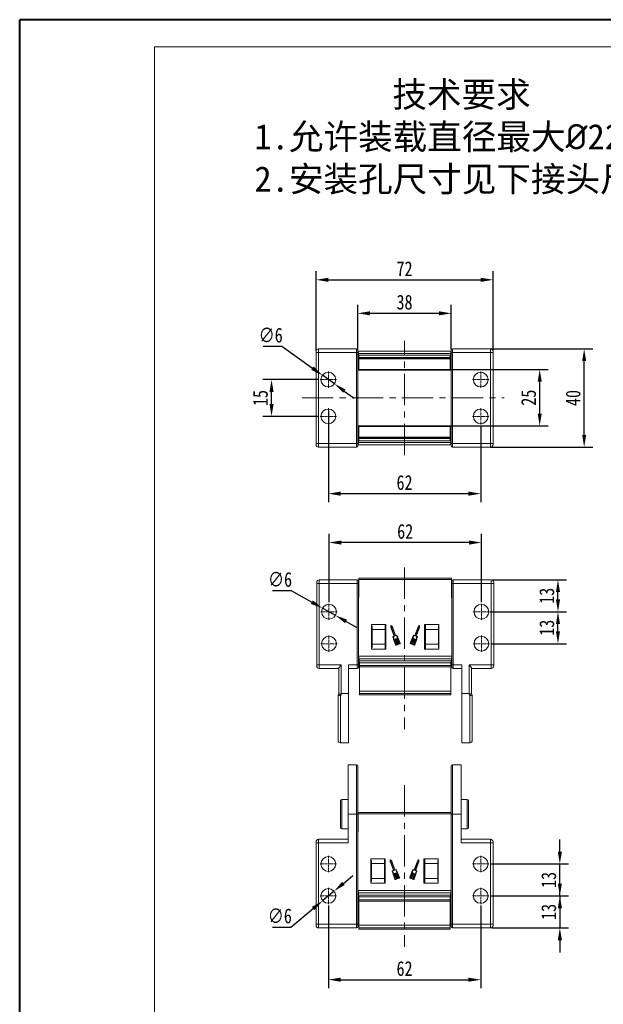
# Model space of a CAD drawing. Header units: millimetres. Extents: x 2517 to 3439, y -761 to -109.
# Tile 5 of 49: x 2517 to 2754, y -510 to -109. Entities that reach past the tile are written whole.
import ezdxf

# ---------------------------------------------------------------- set-up
doc = ezdxf.new("R2010")
doc.units = ezdxf.units.MM
doc.linetypes.add('CENTER', pattern=[0.6, 0.375, -0.075, 0.075, -0.075])
doc.linetypes.add('CENTERX2', pattern=[20.32, 12.7, -2.54, 2.54, -2.54])
doc.styles.get("Standard").update_dxf_attribs({"font": '仿宋_GB2312.ttf', "width": 0.8})
doc.styles.add('样式 6', font='仿宋_GB2312.ttf')
doc.dimstyles.new('ISO-25.1', dxfattribs={"dimtxt": 6, "dimasz": 5, "dimexe": 3.5, "dimexo": 0.625, "dimgap": 1.5, "dimtad": 1, "dimtoh": 1, "dimdsep": 46, "dimtxsty": 'Standard', "dimcen": 2.5, "dimadec": 0, "dimazin": 0, "dimtfac": 1, "dimtmove": 0, "dimatfit": 3, "dimfxl": 0, "dimarcsym": 0})
doc.dimstyles.new('副本 ISO-25.1', dxfattribs={"dimtxt": 6, "dimasz": 5, "dimexe": 3.5, "dimexo": 0.625, "dimgap": 1.5, "dimtad": 1, "dimdsep": 46, "dimtxsty": 'Standard', "dimcen": 2.5, "dimadec": 0, "dimazin": 0, "dimtfac": 1, "dimtmove": 0, "dimatfit": 3, "dimfxl": 0, "dimarcsym": 0})

# ---------------------------------------------------------------- blocks, each defined once
blk = doc.blocks.new('*D509')
at = {"color": 0, "lineweight": -2}
for p, q in [((2642.58, -469.66), (2642.58, -503.32)), ((2704.58, -469.66), (2704.58, -503.32)), ((2647.58, -499.82), (2699.58, -499.82))]:
    blk.add_line(p, q, dxfattribs=at)
at = {"color": 0, "lineweight": 9}
for points in [[(2647.58, -498.98), (2647.58, -500.65), (2642.58, -499.82)], [(2699.58, -498.98), (2699.58, -500.65), (2704.58, -499.82)]]:
    blk.add_solid(points, dxfattribs=at)
at = {"layer": 'Defpoints', "color": 0, "lineweight": 9}
for p in [(2642.58, -469.04), (2704.58, -469.04), (2704.58, -499.82)]:
    blk.add_point(p, dxfattribs=at)
at = {"color": 0, "lineweight": 9, "insert": (2673.58, -495.32), "char_height": 6, "attachment_point": 5}
blk.add_mtext('62', dxfattribs=at)
blk = doc.blocks.new('*D516')
at = {"color": 0, "lineweight": -2}
for p, q in [((2736.77, -447.74), (2736.77, -442.74)), ((2708.51, -452.74), (2740.27, -452.74)), ((2736.77, -465.74), (2736.77, -452.74)), ((2708.51, -465.74), (2740.27, -465.74)), ((2736.77, -470.74), (2736.77, -475.74))]:
    blk.add_line(p, q, dxfattribs=at)
at = {"color": 0, "lineweight": 9}
for points in [[(2735.94, -447.74), (2737.61, -447.74), (2736.77, -452.74)], [(2735.94, -470.74), (2737.61, -470.74), (2736.77, -465.74)]]:
    blk.add_solid(points, dxfattribs=at)
at = {"layer": 'Defpoints', "color": 0, "lineweight": 9}
for p in [(2707.88, -452.74), (2736.77, -452.74), (2707.88, -465.74)]:
    blk.add_point(p, dxfattribs=at)
at = {"color": 0, "lineweight": 9, "insert": (2732.27, -459.24), "char_height": 6, "attachment_point": 5, "rotation": 90}
blk.add_mtext('13', dxfattribs=at)
blk = doc.blocks.new('*D517')
at = {"color": 0, "lineweight": -2}
for p, q in [((2736.77, -460.74), (2736.77, -455.74)), ((2708.51, -465.74), (2740.27, -465.74)), ((2736.77, -465.74), (2736.77, -478.74)), ((2709.21, -478.74), (2740.27, -478.74)), ((2736.77, -483.74), (2736.77, -488.74))]:
    blk.add_line(p, q, dxfattribs=at)
at = {"color": 0, "lineweight": 9}
for points in [[(2735.94, -460.74), (2737.61, -460.74), (2736.77, -465.74)], [(2735.94, -483.74), (2737.61, -483.74), (2736.77, -478.74)]]:
    blk.add_solid(points, dxfattribs=at)
at = {"layer": 'Defpoints', "color": 0, "lineweight": 9}
for p in [(2707.88, -465.74), (2708.58, -478.74), (2736.77, -478.74)]:
    blk.add_point(p, dxfattribs=at)
at = {"color": 0, "lineweight": 9, "insert": (2732.27, -472.24), "char_height": 6, "attachment_point": 5, "rotation": 90}
blk.add_mtext('13', dxfattribs=at)
blk = doc.blocks.new('*D518')
at = {"color": 0, "lineweight": -2}
for p, q in [((2708.77, -350.11), (2739.5, -350.11)), ((2736, -358.11), (2736, -355.11)), ((2708.77, -363.11), (2739.5, -363.11))]:
    blk.add_line(p, q, dxfattribs=at)
at = {"color": 0, "lineweight": 9}
for points in [[(2735.17, -355.11), (2736.83, -355.11), (2736, -350.11)], [(2735.17, -358.11), (2736.83, -358.11), (2736, -363.11)]]:
    blk.add_solid(points, dxfattribs=at)
at = {"layer": 'Defpoints', "color": 0, "lineweight": 9}
for p in [(2708.15, -350.11), (2736, -350.11), (2708.15, -363.11)]:
    blk.add_point(p, dxfattribs=at)
at = {"color": 0, "lineweight": 9, "insert": (2731.5, -356.61), "char_height": 6, "attachment_point": 5, "rotation": 90}
blk.add_mtext('13', dxfattribs=at)
blk = doc.blocks.new('*D519')
at = {"color": 0, "lineweight": -2}
for p, q in [((2709.2, -337.11), (2739.5, -337.11)), ((2736, -345.11), (2736, -342.11)), ((2708.47, -350.11), (2739.5, -350.11))]:
    blk.add_line(p, q, dxfattribs=at)
at = {"color": 0, "lineweight": 9}
for points in [[(2735.17, -342.11), (2736.83, -342.11), (2736, -337.11)], [(2735.17, -345.11), (2736.83, -345.11), (2736, -350.11)]]:
    blk.add_solid(points, dxfattribs=at)
at = {"layer": 'Defpoints', "color": 0, "lineweight": 9}
for p in [(2708.58, -337.11), (2736, -337.11), (2707.85, -350.11)]:
    blk.add_point(p, dxfattribs=at)
at = {"color": 0, "lineweight": 9, "insert": (2731.5, -343.61), "char_height": 6, "attachment_point": 5, "rotation": 90}
blk.add_mtext('13', dxfattribs=at)
blk = doc.blocks.new('*D520')
at = {"color": 0, "lineweight": -2}
for p, q in [((2642.85, -346.19), (2642.85, -318.43)), ((2704.85, -346.19), (2704.85, -318.43)), ((2699.85, -321.93), (2647.85, -321.93))]:
    blk.add_line(p, q, dxfattribs=at)
at = {"color": 0, "lineweight": 9}
for points in [[(2647.85, -321.1), (2647.85, -322.77), (2642.85, -321.93)], [(2699.85, -321.1), (2699.85, -322.77), (2704.85, -321.93)]]:
    blk.add_solid(points, dxfattribs=at)
at = {"layer": 'Defpoints', "color": 0, "lineweight": 9}
for p in [(2642.85, -321.93), (2642.85, -346.81), (2704.85, -346.81)]:
    blk.add_point(p, dxfattribs=at)
at = {"color": 0, "lineweight": 9, "insert": (2673.85, -317.43), "char_height": 6, "attachment_point": 5}
blk.add_mtext('62', dxfattribs=at)
blk = doc.blocks.new('*D521')
at = {"color": 0, "lineweight": -2}
for p, q in [((2642.58, -268.24), (2642.58, -305.54)), ((2704.58, -274.54), (2704.58, -305.54)), ((2647.58, -302.04), (2699.58, -302.04))]:
    blk.add_line(p, q, dxfattribs=at)
at = {"color": 0, "lineweight": 9}
for points in [[(2647.58, -301.2), (2647.58, -302.87), (2642.58, -302.04)], [(2699.58, -301.2), (2699.58, -302.87), (2704.58, -302.04)]]:
    blk.add_solid(points, dxfattribs=at)
at = {"layer": 'Defpoints', "color": 0, "lineweight": 9}
for p in [(2642.58, -267.62), (2704.58, -273.92), (2704.58, -302.04)]:
    blk.add_point(p, dxfattribs=at)
at = {"color": 0, "lineweight": 9, "insert": (2673.58, -297.54), "char_height": 6, "attachment_point": 5}
blk.add_mtext('62', dxfattribs=at)
blk = doc.blocks.new('*D522')
at = {"color": 0, "lineweight": -2}
for p, q in [((2638.66, -255.62), (2615.98, -255.62)), ((2619.48, -265.62), (2619.48, -260.62)), ((2638.66, -270.62), (2615.98, -270.62))]:
    blk.add_line(p, q, dxfattribs=at)
at = {"color": 0, "lineweight": 9}
for points in [[(2618.65, -260.62), (2620.31, -260.62), (2619.48, -255.62)], [(2618.65, -265.62), (2620.31, -265.62), (2619.48, -270.62)]]:
    blk.add_solid(points, dxfattribs=at)
at = {"layer": 'Defpoints', "color": 0, "lineweight": 9}
for p in [(2619.48, -255.62), (2639.28, -255.62), (2639.28, -270.62)]:
    blk.add_point(p, dxfattribs=at)
at = {"color": 0, "lineweight": 9, "insert": (2614.98, -263.12), "char_height": 6, "attachment_point": 5, "rotation": 90}
blk.add_mtext('15', dxfattribs=at)
blk = doc.blocks.new('*D523')
at = {"color": 0, "lineweight": -2}
for p, q in [((2692.76, -251.49), (2732.07, -251.49)), ((2728.57, -269.47), (2728.57, -256.49)), ((2692.79, -274.47), (2732.07, -274.47))]:
    blk.add_line(p, q, dxfattribs=at)
at = {"color": 0, "lineweight": 9}
for points in [[(2727.74, -256.49), (2729.41, -256.49), (2728.57, -251.49)], [(2727.74, -269.47), (2729.41, -269.47), (2728.57, -274.47)]]:
    blk.add_solid(points, dxfattribs=at)
at = {"layer": 'Defpoints', "color": 0, "lineweight": 9}
for p in [(2692.13, -251.49), (2728.57, -251.49), (2692.16, -274.47)]:
    blk.add_point(p, dxfattribs=at)
at = {"color": 0, "lineweight": 9, "insert": (2724.07, -262.98), "char_height": 6, "attachment_point": 5, "rotation": 90}
blk.add_mtext('25', dxfattribs=at)
blk = doc.blocks.new('*D524')
at = {"color": 0, "lineweight": -2}
for p, q in [((2708.62, -243.12), (2750.16, -243.12)), ((2746.66, -278.12), (2746.66, -248.12)), ((2708.62, -283.12), (2750.16, -283.12))]:
    blk.add_line(p, q, dxfattribs=at)
at = {"color": 0, "lineweight": 9}
for points in [[(2745.83, -248.12), (2747.49, -248.12), (2746.66, -243.12)], [(2745.83, -278.12), (2747.49, -278.12), (2746.66, -283.12)]]:
    blk.add_solid(points, dxfattribs=at)
at = {"layer": 'Defpoints', "color": 0, "lineweight": 9}
for p in [(2708, -243.12), (2746.66, -243.12), (2708, -283.12)]:
    blk.add_point(p, dxfattribs=at)
at = {"color": 0, "lineweight": 9, "insert": (2742.16, -263.12), "char_height": 6, "attachment_point": 5, "rotation": 90}
blk.add_mtext('40', dxfattribs=at)
blk = doc.blocks.new('*D525')
at = {"color": 0, "lineweight": -2}
for p, q in [((2654.58, -243.27), (2654.58, -225.16)), ((2692.58, -243.27), (2692.58, -225.16)), ((2659.58, -228.66), (2687.58, -228.66))]:
    blk.add_line(p, q, dxfattribs=at)
at = {"color": 0, "lineweight": 9}
for points in [[(2659.58, -227.83), (2659.58, -229.5), (2654.58, -228.66)], [(2687.58, -227.83), (2687.58, -229.5), (2692.58, -228.66)]]:
    blk.add_solid(points, dxfattribs=at)
at = {"layer": 'Defpoints', "color": 0, "lineweight": 9}
for p in [(2692.58, -228.66), (2654.58, -243.9), (2692.58, -243.9)]:
    blk.add_point(p, dxfattribs=at)
at = {"color": 0, "lineweight": 9, "insert": (2673.58, -224.16), "char_height": 6, "attachment_point": 5}
blk.add_mtext('38', dxfattribs=at)
blk = doc.blocks.new('*D526')
at = {"color": 0, "lineweight": -2}
for p, q in [((2637.58, -243.74), (2637.58, -211.52)), ((2709.58, -243.74), (2709.58, -211.52)), ((2642.58, -215.02), (2704.58, -215.02))]:
    blk.add_line(p, q, dxfattribs=at)
at = {"color": 0, "lineweight": 9}
for points in [[(2642.58, -214.19), (2642.58, -215.86), (2637.58, -215.02)], [(2704.58, -214.19), (2704.58, -215.86), (2709.58, -215.02)]]:
    blk.add_solid(points, dxfattribs=at)
at = {"layer": 'Defpoints', "color": 0, "lineweight": 9}
for p in [(2709.58, -215.02), (2637.58, -244.37), (2709.58, -244.37)]:
    blk.add_point(p, dxfattribs=at)
at = {"color": 0, "lineweight": 9, "insert": (2673.58, -210.52), "char_height": 6, "attachment_point": 5}
blk.add_mtext('72', dxfattribs=at)
blk = doc.blocks.new('*D532')
at = {"color": 0, "lineweight": -2}
for p, q in [((2648.73, -460.62), (2652.57, -457.42)), ((2644.89, -463.82), (2640.28, -467.66)), ((2627.38, -478.4), (2636.43, -470.86)), ((2619.8, -478.4), (2627.38, -478.4))]:
    blk.add_line(p, q, dxfattribs=at)
at = {"color": 0, "lineweight": 9}
for points in [[(2648.2, -459.98), (2649.26, -461.26), (2644.89, -463.82)], [(2635.9, -470.22), (2636.97, -471.5), (2640.28, -467.66)]]:
    blk.add_solid(points, dxfattribs=at)
at = {"layer": 'Defpoints', "color": 0, "lineweight": 9}
for p in [(2644.89, -463.82), (2640.28, -467.66)]:
    blk.add_point(p, dxfattribs=at)
at = {"color": 0, "lineweight": 9, "insert": (2622.84, -473.9), "char_height": 6, "attachment_point": 5}
blk.add_mtext('∅6', dxfattribs=at)
blk = doc.blocks.new('*D533')
at = {"color": 0, "lineweight": -2}
for p, q in [((2619.89, -341.48), (2627.47, -341.48)), ((2627.47, -341.48), (2635.87, -346.2)), ((2645.46, -351.58), (2640.23, -348.64)), ((2649.82, -354.03), (2654.18, -356.48))]:
    blk.add_line(p, q, dxfattribs=at)
at = {"color": 0, "lineweight": 9}
for points in [[(2636.28, -345.47), (2635.46, -346.92), (2640.23, -348.64)], [(2650.23, -353.3), (2649.41, -354.76), (2645.46, -351.58)]]:
    blk.add_solid(points, dxfattribs=at)
at = {"layer": 'Defpoints', "color": 0, "lineweight": 9}
for p in [(2640.23, -348.64), (2645.46, -351.58)]:
    blk.add_point(p, dxfattribs=at)
at = {"color": 0, "lineweight": 9, "insert": (2622.93, -336.98), "char_height": 6, "attachment_point": 5}
blk.add_mtext('∅6', dxfattribs=at)
blk = doc.blocks.new('*D534')
at = {"color": 0, "lineweight": -2}
for p, q in [((2616.1, -242.07), (2623.68, -242.07)), ((2623.68, -242.07), (2636.08, -250.95)), ((2645.02, -257.36), (2640.14, -253.87)), ((2649.08, -260.28), (2653.15, -263.19))]:
    blk.add_line(p, q, dxfattribs=at)
at = {"color": 0, "lineweight": 9}
for points in [[(2636.57, -250.28), (2635.59, -251.63), (2640.14, -253.87)], [(2649.57, -259.6), (2648.6, -260.95), (2645.02, -257.36)]]:
    blk.add_solid(points, dxfattribs=at)
at = {"layer": 'Defpoints', "color": 0, "lineweight": 9}
for p in [(2640.14, -253.87), (2645.02, -257.36)]:
    blk.add_point(p, dxfattribs=at)
at = {"color": 0, "lineweight": 9, "insert": (2619.14, -237.57), "char_height": 6, "attachment_point": 5}
blk.add_mtext('∅6', dxfattribs=at)

msp = doc.modelspace()

# ---------------------------------------------------------------- linework, layer by layer
at = {"color": 7, "lineweight": 40}
for p in [(2517.008, -761.331), (3439.248, -109.175)]:
    msp.add_line(p, (2517.008, -109.175), dxfattribs=at)
at = {"color": 7, "lineweight": 13}
for p in [(2571.904, -750.351), (3428.269, -120.154)]:
    msp.add_line(p, (2571.904, -120.154), dxfattribs=at)
at = {"color": 1, "linetype": 'CENTERX2', "lineweight": 13}
for p, q in [((2673.582, -286.348), (2673.582, -239.883)), ((2631.891, -263.115), (2714.097, -263.115)), ((2673.582, -332.145), (2673.582, -397.843)), ((2673.582, -420.706), (2673.582, -486.404))]:
    msp.add_line(p, q, dxfattribs=at)
at = {"color": 7, "linetype": 'Continuous', "lineweight": 15}
for p, q in [((2637.582, -244.615), (2637.582, -244.115)), ((2638.582, -243.115), (2638.582, -244.615)), ((2654.082, -243.115), (2638.582, -243.115)), ((2654.082, -243.115), (2654.082, -244.615)), ((2654.582, -244.615), (2654.582, -243.615)), ((2654.651, -244.115), (2654.582, -244.115)), ((2673.582, -244.115), (2654.651, -244.115)), ((2692.512, -244.115), (2673.582, -244.115)), ((2692.582, -244.115), (2692.512, -244.115)), ((2692.582, -243.615), (2692.582, -244.615)), ((2708.582, -243.115), (2693.082, -243.115)), ((2693.082, -244.615), (2693.082, -243.115)), ((2708.582, -243.115), (2708.582, -244.615)), ((2709.582, -244.115), (2709.582, -244.615)), ((2637.582, -244.615), (2637.582, -281.615)), ((2637.582, -244.615), (2638.582, -244.615)), ((2638.582, -281.615), (2638.582, -244.615)), ((2638.582, -244.615), (2654.082, -244.615)), ((2654.582, -244.615), (2654.082, -244.615)), ((2654.082, -244.615), (2654.082, -281.615)), ((2654.582, -281.615), (2654.582, -244.615)), ((2654.65, -249.699), (2654.582, -247.047)), ((2654.596, -247.615), (2654.582, -247.615)), ((2654.795, -244.942), (2654.916, -249.603)), ((2654.795, -244.942), (2673.582, -244.942)), ((2655.032, -245.714), (2673.582, -245.714)), ((2655.032, -245.714), (2655.032, -246.608)), ((2673.582, -245.714), (2655.032, -245.714)), ((2655.032, -245.714), (2655.032, -245.714)), ((2655.032, -246.608), (2673.582, -246.608)), ((2655.032, -246.608), (2655.032, -246.747)), ((2673.582, -246.747), (2655.032, -246.747)), ((2655.032, -246.747), (2655.032, -247.149)), ((2655.032, -247.149), (2673.582, -247.149)), ((2655.032, -251.488), (2655.032, -247.149)), ((2673.582, -244.942), (2692.368, -244.942)), ((2673.582, -245.714), (2692.132, -245.714)), ((2692.132, -245.714), (2673.582, -245.714)), ((2673.582, -246.608), (2692.132, -246.608)), ((2692.132, -246.747), (2673.582, -246.747)), ((2673.582, -247.149), (2692.132, -247.149)), ((2692.132, -246.608), (2692.132, -245.714)), ((2692.132, -245.714), (2692.132, -245.714)), ((2692.132, -246.747), (2692.132, -246.608)), ((2692.132, -247.149), (2692.132, -246.747)), ((2692.132, -247.149), (2692.132, -251.488)), ((2692.247, -249.603), (2692.368, -244.942)), ((2692.582, -247.047), (2692.513, -249.699)), ((2692.567, -247.615), (2692.582, -247.615)), ((2692.582, -244.615), (2692.582, -281.615)), ((2693.082, -244.615), (2692.582, -244.615)), ((2693.082, -281.615), (2693.082, -244.615)), ((2693.082, -244.615), (2708.582, -244.615)), ((2709.582, -244.615), (2708.582, -244.615)), ((2708.582, -244.615), (2708.582, -281.615)), ((2709.582, -281.615), (2709.582, -244.615)), ((2654.622, -248.615), (2654.582, -248.615)), ((2654.648, -249.615), (2654.582, -249.615)), ((2654.582, -250.615), (2654.703, -250.615)), ((2655.032, -249.603), (2654.916, -249.603)), ((2655.012, -251.765), (2655.032, -251.765)), ((2673.582, -251.488), (2655.032, -251.488)), ((2655.032, -251.488), (2655.032, -251.765)), ((2655.032, -251.765), (2673.582, -251.765)), ((2692.132, -251.488), (2673.582, -251.488)), ((2673.582, -251.765), (2692.132, -251.765)), ((2692.247, -249.603), (2692.132, -249.603)), ((2692.132, -251.765), (2692.132, -251.488)), ((2692.132, -251.765), (2692.152, -251.765)), ((2692.46, -250.615), (2692.582, -250.615)), ((2692.582, -249.615), (2692.515, -249.615)), ((2692.541, -248.615), (2692.582, -248.615)), ((2654.703, -275.615), (2654.582, -275.615)), ((2655.032, -274.466), (2655.012, -274.466)), ((2673.582, -274.466), (2655.032, -274.466)), ((2655.032, -274.466), (2655.032, -274.743)), ((2655.032, -274.743), (2673.582, -274.743)), ((2655.032, -279.082), (2655.032, -274.743)), ((2692.132, -274.466), (2673.582, -274.466)), ((2673.582, -274.743), (2692.132, -274.743)), ((2692.132, -274.743), (2692.132, -274.466)), ((2692.152, -274.466), (2692.132, -274.466)), ((2692.132, -274.743), (2692.132, -279.082)), ((2692.582, -275.615), (2692.46, -275.615)), ((2654.582, -279.184), (2654.65, -276.532)), ((2654.582, -276.615), (2654.648, -276.615)), ((2654.622, -277.615), (2654.582, -277.615)), ((2654.596, -278.615), (2654.582, -278.615)), ((2654.916, -276.627), (2654.795, -281.289)), ((2654.916, -276.627), (2655.032, -276.627)), ((2673.582, -279.082), (2655.032, -279.082)), ((2655.032, -279.082), (2655.032, -279.484)), ((2655.032, -279.484), (2673.582, -279.484)), ((2655.032, -279.484), (2655.032, -279.623)), ((2673.582, -279.623), (2655.032, -279.623)), ((2655.032, -279.623), (2655.032, -280.517)), ((2692.132, -279.082), (2673.582, -279.082)), ((2673.582, -279.484), (2692.132, -279.484)), ((2692.132, -279.623), (2673.582, -279.623)), ((2692.132, -276.627), (2692.247, -276.627)), ((2692.132, -279.484), (2692.132, -279.082)), ((2692.132, -279.623), (2692.132, -279.484)), ((2692.132, -280.517), (2692.132, -279.623)), ((2692.368, -281.289), (2692.247, -276.627)), ((2692.513, -276.532), (2692.582, -279.184)), ((2692.515, -276.615), (2692.582, -276.615)), ((2692.541, -277.615), (2692.582, -277.615)), ((2692.567, -278.615), (2692.582, -278.615)), ((2637.582, -281.615), (2638.582, -281.615)), ((2637.582, -282.115), (2637.582, -281.615)), ((2654.082, -281.615), (2638.582, -281.615)), ((2638.582, -283.115), (2638.582, -281.615)), ((2638.582, -283.115), (2654.082, -283.115)), ((2654.082, -281.615), (2654.582, -281.615)), ((2654.082, -281.615), (2654.082, -283.115)), ((2654.582, -282.615), (2654.582, -281.615)), ((2654.582, -282.115), (2654.651, -282.115)), ((2654.651, -282.115), (2673.582, -282.115)), ((2673.582, -281.289), (2654.795, -281.289)), ((2673.582, -280.517), (2655.032, -280.517)), ((2655.032, -280.517), (2673.582, -280.517)), ((2655.032, -280.517), (2655.032, -280.517)), ((2692.132, -280.517), (2673.582, -280.517)), ((2673.582, -280.517), (2692.132, -280.517)), ((2692.368, -281.289), (2673.582, -281.289)), ((2673.582, -282.115), (2692.512, -282.115)), ((2692.132, -280.517), (2692.132, -280.517)), ((2692.512, -282.115), (2692.582, -282.115)), ((2692.582, -281.615), (2693.082, -281.615)), ((2692.582, -281.615), (2692.582, -282.615)), ((2708.582, -281.615), (2693.082, -281.615)), ((2693.082, -283.115), (2693.082, -281.615)), ((2693.082, -283.115), (2708.582, -283.115)), ((2709.582, -281.615), (2708.582, -281.615)), ((2708.582, -283.115), (2708.582, -281.615)), ((2709.582, -281.615), (2709.582, -282.115)), ((2654.943, -336.974), (2654.946, -336.474)), ((2654.946, -336.474), (2673.582, -336.474)), ((2673.582, -336.474), (2692.746, -336.474)), ((2692.746, -336.474), (2692.749, -336.974)), ((2637.846, -338.113), (2637.846, -338.613)), ((2637.846, -338.613), (2638.846, -338.613)), ((2637.846, -371.662), (2637.846, -338.613)), ((2638.846, -337.113), (2638.846, -338.613)), ((2638.846, -337.113), (2654.346, -337.113)), ((2638.846, -338.613), (2638.846, -371.662)), ((2654.346, -338.613), (2638.846, -338.613)), ((2654.346, -338.613), (2654.346, -337.113)), ((2654.346, -371.662), (2654.346, -338.613)), ((2654.346, -338.613), (2654.846, -338.613)), ((2654.943, -336.974), (2654.846, -351.763)), ((2654.846, -337.613), (2654.846, -338.613)), ((2654.846, -338.613), (2654.846, -371.662)), ((2673.582, -336.974), (2654.943, -336.974)), ((2692.749, -336.974), (2673.582, -336.974)), ((2692.846, -351.763), (2692.749, -336.974)), ((2692.846, -338.613), (2692.846, -337.613)), ((2692.846, -338.613), (2693.346, -338.613)), ((2692.846, -371.662), (2692.846, -338.613)), ((2693.346, -337.113), (2693.346, -338.613)), ((2693.346, -337.113), (2708.846, -337.113)), ((2693.346, -338.613), (2693.346, -371.662)), ((2708.846, -338.613), (2693.346, -338.613)), ((2708.846, -337.113), (2708.846, -338.613)), ((2708.846, -371.662), (2708.846, -338.613)), ((2708.846, -338.613), (2709.846, -338.613)), ((2709.846, -338.613), (2709.846, -338.113)), ((2709.846, -338.613), (2709.846, -371.662)), ((2665.996, -355.263), (2660.196, -355.263)), ((2660.196, -355.263), (2660.196, -365.263)), ((2660.196, -355.929), (2660.346, -355.929)), ((2660.346, -355.929), (2660.346, -357.263)), ((2665.646, -355.263), (2665.646, -357.263)), ((2665.646, -355.663), (2665.996, -355.663)), ((2665.996, -365.263), (2665.996, -355.263)), ((2668.064, -355.794), (2668.03, -356.459)), ((2668.03, -356.459), (2669.315, -359.976)), ((2668.184, -355.951), (2668.159, -356.44)), ((2668.159, -356.44), (2669.479, -360.052)), ((2668.629, -356.24), (2668.175, -355.754)), ((2668.518, -356.308), (2668.184, -355.951)), ((2669.838, -359.921), (2668.518, -356.308)), ((2669.925, -359.787), (2668.629, -356.24)), ((2679.063, -356.24), (2677.767, -359.787)), ((2679.174, -356.308), (2677.854, -359.921)), ((2678.213, -360.052), (2679.533, -356.44)), ((2678.377, -359.976), (2679.662, -356.459)), ((2679.518, -355.754), (2679.063, -356.24)), ((2679.508, -355.951), (2679.174, -356.308)), ((2679.533, -356.44), (2679.508, -355.951)), ((2679.662, -356.459), (2679.628, -355.794)), ((2681.696, -355.263), (2681.696, -365.263)), ((2687.496, -355.263), (2681.696, -355.263)), ((2681.696, -355.663), (2682.046, -355.663)), ((2682.046, -357.263), (2682.046, -355.263)), ((2687.346, -355.929), (2687.496, -355.929)), ((2687.346, -357.263), (2687.346, -355.929)), ((2687.496, -365.263), (2687.496, -355.263)), ((2665.646, -357.263), (2660.346, -357.263)), ((2660.346, -357.263), (2660.346, -363.263)), ((2665.646, -357.263), (2665.646, -363.263)), ((2669.296, -360.017), (2668.862, -360.176)), ((2669.46, -360.093), (2668.996, -360.263)), ((2670.343, -359.771), (2669.879, -359.94)), ((2670.389, -359.618), (2669.925, -359.787)), ((2671.756, -362.937), (2670.887, -360.559)), ((2676.805, -360.559), (2675.936, -362.937)), ((2677.767, -359.787), (2677.303, -359.618)), ((2677.813, -359.94), (2677.349, -359.771)), ((2678.696, -360.263), (2678.233, -360.093)), ((2678.83, -360.176), (2678.396, -360.017)), ((2682.046, -357.263), (2687.346, -357.263)), ((2682.046, -363.263), (2682.046, -357.263)), ((2687.346, -363.263), (2687.346, -357.263)), ((2660.346, -364.596), (2660.196, -364.596)), ((2665.646, -363.263), (2660.346, -363.263)), ((2660.346, -363.263), (2660.346, -364.596)), ((2665.646, -363.263), (2665.646, -365.263)), ((2669.088, -361.217), (2669.957, -363.595)), ((2669.222, -361.21), (2670.077, -363.551)), ((2670.399, -363.501), (2669.605, -361.328)), ((2669.624, -361.287), (2669.684, -361.265)), ((2669.725, -361.284), (2670.519, -363.457)), ((2670.819, -363.348), (2670.024, -361.174)), ((2670.043, -361.133), (2670.103, -361.111)), ((2670.144, -361.13), (2670.938, -363.304)), ((2670.159, -363.589), (2670.399, -363.501)), ((2670.203, -363.709), (2671.642, -363.183)), ((2671.238, -363.194), (2670.444, -361.021)), ((2670.463, -360.98), (2670.523, -360.958)), ((2670.519, -363.457), (2670.819, -363.348)), ((2670.564, -360.977), (2671.358, -363.151)), ((2671.636, -362.981), (2670.781, -360.641)), ((2670.938, -363.304), (2671.238, -363.194)), ((2671.358, -363.151), (2671.598, -363.063)), ((2676.05, -363.183), (2677.489, -363.709)), ((2676.911, -360.641), (2676.056, -362.981)), ((2676.094, -363.063), (2676.334, -363.151)), ((2676.334, -363.151), (2677.128, -360.977)), ((2677.248, -361.021), (2676.454, -363.194)), ((2676.454, -363.194), (2676.754, -363.304)), ((2676.754, -363.304), (2677.548, -361.13)), ((2677.668, -361.174), (2676.874, -363.348)), ((2676.874, -363.348), (2677.173, -363.457)), ((2677.169, -360.958), (2677.229, -360.98)), ((2677.173, -363.457), (2677.967, -361.284)), ((2678.087, -361.328), (2677.293, -363.501)), ((2677.293, -363.501), (2677.533, -363.589)), ((2677.589, -361.111), (2677.649, -361.133)), ((2677.615, -363.551), (2678.47, -361.21)), ((2677.735, -363.595), (2678.604, -361.217)), ((2678.008, -361.265), (2678.068, -361.287)), ((2682.046, -363.263), (2687.346, -363.263)), ((2682.046, -365.263), (2682.046, -363.263)), ((2687.346, -364.596), (2687.346, -363.263)), ((2687.496, -364.596), (2687.346, -364.596)), ((2654.846, -367.763), (2654.915, -368.234)), ((2654.915, -368.234), (2673.582, -368.234)), ((2655.06, -369.219), (2654.915, -368.234)), ((2660.196, -365.263), (2665.996, -365.263)), ((2665.646, -364.863), (2665.996, -364.863)), ((2673.582, -368.234), (2692.777, -368.234)), ((2681.696, -364.863), (2682.046, -364.863)), ((2681.696, -365.263), (2687.496, -365.263)), ((2692.777, -368.234), (2692.632, -369.219)), ((2692.777, -368.234), (2692.846, -367.763)), ((2637.846, -371.662), (2638.846, -371.662)), ((2637.846, -371.662), (2637.846, -372.162)), ((2638.846, -371.662), (2647.846, -371.662)), ((2638.846, -373.162), (2638.846, -371.662)), ((2647.846, -371.662), (2647.846, -383.415)), ((2654.346, -371.662), (2650.846, -371.662)), ((2650.846, -383.415), (2650.846, -371.662)), ((2654.346, -371.662), (2654.846, -371.662)), ((2654.346, -373.162), (2654.346, -371.662)), ((2654.846, -371.662), (2654.846, -372.662)), ((2673.582, -369.219), (2655.06, -369.219)), ((2655.18, -370.041), (2655.06, -369.219)), ((2655.18, -370.041), (2673.582, -370.041)), ((2655.296, -370.829), (2655.18, -370.041)), ((2655.296, -370.829), (2673.582, -370.829)), ((2655.296, -371.997), (2655.296, -370.829)), ((2655.296, -371.997), (2673.582, -371.997)), ((2655.296, -372.558), (2655.296, -371.997)), ((2655.296, -372.558), (2673.582, -372.558)), ((2655.296, -382.359), (2655.296, -372.558)), ((2692.632, -369.219), (2673.582, -369.219)), ((2673.582, -370.041), (2692.512, -370.041)), ((2673.582, -370.829), (2692.396, -370.829)), ((2673.582, -371.997), (2692.396, -371.997)), ((2673.582, -372.558), (2692.396, -372.558)), ((2692.512, -370.041), (2692.396, -370.829)), ((2692.396, -370.829), (2692.396, -371.997)), ((2692.396, -371.997), (2692.396, -372.558)), ((2692.396, -372.558), (2692.396, -382.359)), ((2692.632, -369.219), (2692.512, -370.041)), ((2692.846, -371.662), (2693.346, -371.662)), ((2692.846, -372.662), (2692.846, -371.662)), ((2693.346, -371.662), (2696.846, -371.662)), ((2693.346, -371.662), (2693.346, -373.162)), ((2696.846, -371.662), (2696.846, -383.415)), ((2699.846, -371.662), (2708.846, -371.662)), ((2699.846, -383.415), (2699.846, -371.662)), ((2708.846, -371.662), (2709.846, -371.662)), ((2708.846, -371.662), (2708.846, -373.162)), ((2709.846, -372.162), (2709.846, -371.662)), ((2638.846, -373.162), (2646.846, -373.162)), ((2646.846, -383.415), (2646.846, -373.076)), ((2650.846, -373.162), (2654.346, -373.162)), ((2693.346, -373.162), (2696.846, -373.162)), ((2700.846, -373.076), (2700.846, -383.415)), ((2700.846, -373.162), (2708.846, -373.162)), ((2646.546, -383.934), (2646.846, -383.415)), ((2646.546, -383.935), (2646.546, -383.934)), ((2646.546, -402.415), (2646.546, -383.935)), ((2647.74, -383.891), (2647.546, -384.244)), ((2647.546, -384.244), (2647.546, -403.415)), ((2647.846, -383.415), (2650.846, -383.415)), ((2650.846, -403.415), (2650.846, -383.415)), ((2655.296, -382.359), (2673.582, -382.359)), ((2655.296, -383.327), (2655.296, -382.359)), ((2655.296, -383.327), (2673.582, -383.327)), ((2655.296, -383.925), (2655.296, -383.327)), ((2655.296, -383.925), (2673.582, -383.925)), ((2673.582, -382.359), (2692.396, -382.359)), ((2673.582, -383.327), (2692.396, -383.327)), ((2673.582, -383.925), (2692.396, -383.925)), ((2692.396, -382.359), (2692.396, -383.327)), ((2692.396, -383.327), (2692.396, -383.925)), ((2699.846, -383.415), (2696.846, -383.415)), ((2696.846, -383.415), (2696.846, -403.415)), ((2700.146, -384.244), (2699.952, -383.891)), ((2700.146, -403.415), (2700.146, -384.244)), ((2700.846, -383.415), (2701.146, -383.934)), ((2701.146, -383.934), (2701.146, -383.935)), ((2701.146, -383.935), (2701.146, -402.415)), ((2647.546, -403.415), (2650.846, -403.415)), ((2696.846, -403.415), (2700.146, -403.415)), ((2654.082, -412.436), (2650.582, -412.436)), ((2650.582, -412.436), (2650.582, -432.436)), ((2654.082, -432.436), (2654.082, -412.436)), ((2696.582, -412.436), (2693.082, -412.436)), ((2693.082, -412.436), (2693.082, -432.436)), ((2696.582, -432.436), (2696.582, -412.436)), ((2654.582, -412.936), (2654.582, -432.436)), ((2692.582, -432.436), (2692.582, -412.936)), ((2647.582, -437.886), (2647.582, -426.986)), ((2650.582, -426.486), (2648.082, -426.486)), ((2648.082, -426.486), (2648.082, -438.386)), ((2699.082, -426.486), (2696.582, -426.486)), ((2699.082, -438.386), (2699.082, -426.486)), ((2699.582, -437.886), (2699.582, -426.986)), ((2654.082, -432.436), (2650.582, -432.436)), ((2650.582, -432.436), (2650.582, -444.189)), ((2654.082, -477.238), (2654.082, -432.436)), ((2654.082, -432.436), (2654.582, -432.436)), ((2654.678, -432.298), (2654.582, -447.087)), ((2654.582, -432.436), (2654.582, -477.238)), ((2654.678, -432.298), (2654.682, -431.798)), ((2673.582, -432.298), (2654.678, -432.298)), ((2654.682, -431.798), (2673.582, -431.798)), ((2673.582, -431.798), (2692.482, -431.798)), ((2692.485, -432.298), (2673.582, -432.298)), ((2692.482, -431.798), (2692.485, -432.298)), ((2692.582, -447.087), (2692.485, -432.298)), ((2692.582, -432.436), (2693.082, -432.436)), ((2692.582, -477.238), (2692.582, -432.436)), ((2693.082, -432.436), (2696.582, -432.436)), ((2693.082, -432.436), (2693.082, -477.238)), ((2696.582, -444.189), (2696.582, -432.436)), ((2648.082, -438.386), (2650.582, -438.386)), ((2696.582, -438.386), (2699.082, -438.386)), ((2637.582, -443.689), (2637.582, -444.189)), ((2638.582, -444.189), (2637.582, -444.189)), ((2637.582, -477.238), (2637.582, -444.189)), ((2650.582, -442.689), (2638.582, -442.689)), ((2638.582, -444.189), (2638.582, -442.689)), ((2638.582, -444.189), (2638.582, -477.238)), ((2650.582, -444.189), (2638.582, -444.189)), ((2708.582, -442.689), (2696.582, -442.689)), ((2708.582, -444.189), (2696.582, -444.189)), ((2708.582, -442.689), (2708.582, -444.189)), ((2708.582, -477.238), (2708.582, -444.189)), ((2709.582, -444.189), (2708.582, -444.189)), ((2709.582, -444.189), (2709.582, -443.689)), ((2709.582, -444.189), (2709.582, -477.238)), ((2665.732, -450.587), (2659.932, -450.587)), ((2659.932, -450.587), (2659.932, -460.587)), ((2659.932, -451.254), (2660.082, -451.254)), ((2660.082, -451.254), (2660.082, -452.587)), ((2665.382, -452.587), (2660.082, -452.587)), ((2660.082, -452.587), (2660.082, -458.587)), ((2665.382, -450.587), (2665.382, -452.587)), ((2665.382, -450.987), (2665.732, -450.987)), ((2665.382, -452.587), (2665.382, -458.587)), ((2665.732, -460.587), (2665.732, -450.587)), ((2667.8, -451.119), (2667.765, -451.784)), ((2667.765, -451.784), (2669.05, -455.301)), ((2667.92, -451.275), (2667.894, -451.764)), ((2667.894, -451.764), (2669.214, -455.377)), ((2668.365, -451.565), (2667.91, -451.078)), ((2668.254, -451.633), (2667.92, -451.275)), ((2669.574, -455.245), (2668.254, -451.633)), ((2669.661, -455.112), (2668.365, -451.565)), ((2678.798, -451.565), (2677.502, -455.112)), ((2678.909, -451.633), (2677.589, -455.245)), ((2677.949, -455.377), (2679.269, -451.764)), ((2678.113, -455.301), (2679.398, -451.784)), ((2679.253, -451.078), (2678.798, -451.565)), ((2679.244, -451.275), (2678.909, -451.633)), ((2679.269, -451.764), (2679.244, -451.275)), ((2679.398, -451.784), (2679.364, -451.119)), ((2681.432, -450.587), (2681.432, -460.587)), ((2687.232, -450.587), (2681.432, -450.587)), ((2681.432, -450.987), (2681.782, -450.987)), ((2681.782, -452.587), (2681.782, -450.587)), ((2681.782, -452.587), (2687.082, -452.587)), ((2681.782, -458.587), (2681.782, -452.587)), ((2687.082, -451.254), (2687.232, -451.254)), ((2687.082, -452.587), (2687.082, -451.254)), ((2687.082, -458.587), (2687.082, -452.587)), ((2687.232, -460.587), (2687.232, -450.587)), ((2669.031, -455.342), (2668.597, -455.5)), ((2669.195, -455.418), (2668.732, -455.587)), ((2668.824, -456.541), (2669.693, -458.919)), ((2668.957, -456.534), (2669.813, -458.875)), ((2670.134, -458.826), (2669.34, -456.652)), ((2669.359, -456.611), (2669.419, -456.589)), ((2669.46, -456.608), (2670.254, -458.782)), ((2670.078, -455.095), (2669.615, -455.264)), ((2670.125, -454.942), (2669.661, -455.112)), ((2670.554, -458.672), (2669.76, -456.499)), ((2669.779, -456.458), (2669.839, -456.436)), ((2669.88, -456.455), (2670.674, -458.628)), ((2670.974, -458.519), (2670.18, -456.345)), ((2670.199, -456.304), (2670.259, -456.282)), ((2670.3, -456.301), (2671.094, -458.475)), ((2671.372, -458.306), (2670.517, -455.965)), ((2671.492, -458.262), (2670.623, -455.884)), ((2676.54, -455.884), (2675.672, -458.262)), ((2676.647, -455.965), (2675.792, -458.306)), ((2676.069, -458.475), (2676.864, -456.301)), ((2676.983, -456.345), (2676.189, -458.519)), ((2676.489, -458.628), (2677.283, -456.455)), ((2677.403, -456.499), (2676.609, -458.672)), ((2676.904, -456.282), (2676.964, -456.304)), ((2676.909, -458.782), (2677.703, -456.608)), ((2677.823, -456.652), (2677.029, -458.826)), ((2677.502, -455.112), (2677.038, -454.942)), ((2677.548, -455.264), (2677.085, -455.095)), ((2677.324, -456.436), (2677.384, -456.458)), ((2677.351, -458.875), (2678.206, -456.534)), ((2677.47, -458.919), (2678.339, -456.541)), ((2677.744, -456.589), (2677.804, -456.611)), ((2678.432, -455.587), (2677.968, -455.418)), ((2678.566, -455.5), (2678.132, -455.342)), ((2660.082, -459.92), (2659.932, -459.92)), ((2659.932, -460.587), (2665.732, -460.587)), ((2665.382, -458.587), (2660.082, -458.587)), ((2660.082, -458.587), (2660.082, -459.92)), ((2665.382, -458.587), (2665.382, -460.587)), ((2665.382, -460.187), (2665.732, -460.187)), ((2669.895, -458.913), (2670.134, -458.826)), ((2669.938, -459.033), (2671.377, -458.507)), ((2670.254, -458.782), (2670.554, -458.672)), ((2670.674, -458.628), (2670.974, -458.519)), ((2671.094, -458.475), (2671.334, -458.387)), ((2675.786, -458.507), (2677.225, -459.033)), ((2675.83, -458.387), (2676.069, -458.475)), ((2676.189, -458.519), (2676.489, -458.628)), ((2676.609, -458.672), (2676.909, -458.782)), ((2677.029, -458.826), (2677.269, -458.913)), ((2681.432, -460.187), (2681.782, -460.187)), ((2681.432, -460.587), (2687.232, -460.587)), ((2681.782, -458.587), (2687.082, -458.587)), ((2681.782, -460.587), (2681.782, -458.587)), ((2687.082, -459.92), (2687.082, -458.587)), ((2687.232, -459.92), (2687.082, -459.92)), ((2654.582, -463.087), (2654.651, -463.559)), ((2654.651, -463.559), (2673.582, -463.559)), ((2654.795, -464.544), (2654.651, -463.559)), ((2673.582, -464.544), (2654.795, -464.544)), ((2654.916, -465.366), (2654.795, -464.544)), ((2673.582, -463.559), (2692.512, -463.559)), ((2692.368, -464.544), (2673.582, -464.544)), ((2692.368, -464.544), (2692.247, -465.366)), ((2692.512, -463.559), (2692.368, -464.544)), ((2692.512, -463.559), (2692.582, -463.087)), ((2654.916, -465.366), (2673.582, -465.366)), ((2655.032, -466.153), (2654.916, -465.366)), ((2655.032, -466.153), (2673.582, -466.153)), ((2655.032, -467.322), (2655.032, -466.153)), ((2655.032, -467.322), (2673.582, -467.322)), ((2655.032, -467.882), (2655.032, -467.322)), ((2655.032, -467.882), (2673.582, -467.882)), ((2655.032, -477.683), (2655.032, -467.882)), ((2673.582, -465.366), (2692.247, -465.366)), ((2673.582, -466.153), (2692.132, -466.153)), ((2673.582, -467.322), (2692.132, -467.322)), ((2673.582, -467.882), (2692.132, -467.882)), ((2692.247, -465.366), (2692.132, -466.153)), ((2692.132, -466.153), (2692.132, -467.322)), ((2692.132, -467.322), (2692.132, -467.882)), ((2692.132, -467.882), (2692.132, -477.683)), ((2638.582, -477.238), (2637.582, -477.238)), ((2637.582, -477.238), (2637.582, -477.738)), ((2638.582, -477.238), (2654.082, -477.238)), ((2638.582, -477.238), (2638.582, -478.738)), ((2654.082, -478.738), (2638.582, -478.738)), ((2654.082, -477.238), (2654.582, -477.238)), ((2654.082, -478.738), (2654.082, -477.238)), ((2654.582, -477.238), (2654.582, -478.238)), ((2655.032, -477.683), (2673.582, -477.683)), ((2655.032, -478.651), (2655.032, -477.683)), ((2655.032, -478.651), (2673.582, -478.651)), ((2655.032, -479.249), (2655.032, -478.651)), ((2655.032, -479.249), (2673.582, -479.249)), ((2673.582, -477.683), (2692.132, -477.683)), ((2673.582, -478.651), (2692.132, -478.651)), ((2673.582, -479.249), (2692.132, -479.249)), ((2692.132, -477.683), (2692.132, -478.651)), ((2692.132, -478.651), (2692.132, -479.249)), ((2692.582, -477.238), (2693.082, -477.238)), ((2692.582, -478.238), (2692.582, -477.238)), ((2693.082, -477.238), (2708.582, -477.238)), ((2693.082, -477.238), (2693.082, -478.738)), ((2708.582, -478.738), (2693.082, -478.738)), ((2709.582, -477.238), (2708.582, -477.238)), ((2708.582, -477.238), (2708.582, -478.738)), ((2709.582, -477.738), (2709.582, -477.238))]:
    msp.add_line(p, q, dxfattribs=at)
at = {"color": 1, "linetype": 'CENTER', "lineweight": 9, "ltscale": 3.048}
for p, q in [((2642.582, -252.315), (2642.582, -258.915)), ((2704.582, -252.315), (2704.582, -258.915)), ((2639.282, -255.615), (2645.882, -255.615)), ((2701.282, -255.615), (2707.882, -255.615)), ((2642.582, -267.315), (2642.582, -273.915)), ((2704.582, -267.315), (2704.582, -273.915)), ((2639.282, -270.615), (2645.882, -270.615)), ((2701.282, -270.615), (2707.882, -270.615)), ((2642.846, -353.413), (2642.846, -346.813)), ((2704.846, -353.413), (2704.846, -346.813)), ((2639.546, -350.113), (2646.146, -350.113)), ((2701.546, -350.113), (2708.146, -350.113)), ((2642.846, -366.413), (2642.846, -359.813)), ((2704.846, -366.413), (2704.846, -359.813)), ((2639.546, -363.113), (2646.146, -363.113)), ((2701.546, -363.113), (2708.146, -363.113)), ((2639.282, -452.738), (2645.882, -452.738)), ((2642.582, -456.038), (2642.582, -449.438)), ((2701.282, -452.738), (2707.882, -452.738)), ((2704.582, -456.038), (2704.582, -449.438)), ((2642.582, -469.038), (2642.582, -462.438)), ((2704.582, -469.038), (2704.582, -462.438)), ((2639.282, -465.738), (2645.882, -465.738)), ((2701.282, -465.738), (2707.882, -465.738))]:
    msp.add_line(p, q, dxfattribs=at)
at = {"color": 7, "linetype": 'Continuous', "lineweight": 15}
for centre in [(2642.582, -255.615), (2704.582, -255.615), (2642.582, -270.615), (2704.582, -270.615), (2642.846, -350.113), (2704.846, -350.113), (2642.846, -363.113), (2704.846, -363.113), (2642.582, -452.738), (2704.582, -452.738), (2642.582, -465.738), (2704.582, -465.738)]:
    msp.add_circle(centre, 3, dxfattribs=at)
for centre, radius, start, end in [((2638.582, -244.115), 1, 90, 180), ((2654.082, -243.615), 0.5, 0, 90), ((2693.082, -243.615), 0.5, 90, 180), ((2708.582, -244.115), 1, 0, 90), ((2638.582, -282.115), 1, 180, 270), ((2654.082, -282.615), 0.5, 270, 0), ((2693.082, -282.615), 0.5, 180, 270), ((2708.582, -282.115), 1, 270, 0), ((2638.846, -338.113), 1, 90, 180), ((2654.346, -337.613), 0.5, 0, 90), ((2693.346, -337.613), 0.5, 90, 180), ((2708.846, -338.113), 1, 0, 90), ((2668.128, -355.797), 0.0638, 43.09192, 177.049), ((2679.564, -355.797), 0.0638, 2.951, 136.90808), ((2668.884, -360.236), 0.0638, 110.07046, 225.58546), ((2668.175, -360.959), 0.949, 344.2528, 45.58546), ((2668.175, -360.959), 1.076, 346.51116, 40.30711), ((2669.285, -359.987), 0.0319, 290.07046, 20.07046), ((2669.449, -360.063), 0.0319, 290.07046, 20.07046), ((2669.868, -359.91), 0.0319, 200.07046, 290.07046), ((2671.419, -359.774), 1.076, 179.8338, 233.62975), ((2670.411, -359.678), 0.0638, 354.55545, 110.07046), ((2671.419, -359.774), 0.949, 174.55545, 235.88812), ((2676.273, -359.774), 0.949, 304.11188, 5.44455), ((2676.273, -359.774), 1.076, 306.37025, 0.1662), ((2677.281, -359.678), 0.0638, 69.92954, 185.44455), ((2677.824, -359.91), 0.0319, 249.92954, 339.92954), ((2678.243, -360.063), 0.0319, 159.92954, 249.92954), ((2678.407, -359.987), 0.0319, 159.92954, 249.92954), ((2679.517, -360.959), 1.076, 139.69289, 193.48884), ((2679.517, -360.959), 0.949, 134.41454, 195.7472), ((2678.808, -360.236), 0.0638, 314.41454, 69.92954), ((2669.635, -361.317), 0.0319, 110.07046, 200.07046), ((2669.695, -361.295), 0.0319, 20.07046, 110.07046), ((2670.137, -363.529), 0.192, 200.07046, 290.07046), ((2670.054, -361.163), 0.0319, 110.07046, 200.07046), ((2670.137, -363.529), 0.0638, 200.07046, 290.07046), ((2670.114, -361.141), 0.0319, 20.07046, 110.07046), ((2670.474, -361.01), 0.0319, 110.07046, 200.07046), ((2670.534, -360.988), 0.0319, 20.07046, 110.07046), ((2671.576, -363.003), 0.0638, 290.07046, 20.07046), ((2671.576, -363.003), 0.192, 290.07046, 20.07046), ((2676.116, -363.003), 0.192, 159.92954, 249.92954), ((2676.116, -363.003), 0.0638, 159.92954, 249.92954), ((2677.158, -360.988), 0.0319, 69.92954, 159.92954), ((2677.218, -361.01), 0.0319, 339.92954, 69.92954), ((2677.555, -363.529), 0.192, 249.92954, 339.92954), ((2677.555, -363.529), 0.0638, 249.92954, 339.92954), ((2677.578, -361.141), 0.0319, 69.92954, 159.92954), ((2677.638, -361.163), 0.0319, 339.92954, 69.92954), ((2677.997, -361.295), 0.0319, 69.92954, 159.92954), ((2678.057, -361.317), 0.0319, 339.92954, 69.92954), ((2638.846, -372.162), 1, 180, 270), ((2708.846, -372.162), 1, 270, 0), ((2654.346, -372.662), 0.5, 270, 0), ((2693.346, -372.662), 0.5, 180, 270), ((2647.546, -402.415), 1, 180, 270), ((2700.146, -402.415), 1, 270, 360), ((2654.082, -412.936), 0.5, 360, 90), ((2693.082, -412.936), 0.5, 90, 180), ((2648.082, -426.986), 0.5, 90, 180), ((2699.082, -426.986), 0.5, 360, 90), ((2648.082, -437.886), 0.5, 180, 270), ((2699.082, -437.886), 0.5, 270, 0), ((2638.582, -443.689), 1, 90, 180), ((2708.582, -443.689), 1, 0, 90), ((2667.863, -451.122), 0.0638, 43.09192, 177.049), ((2679.3, -451.122), 0.0638, 2.951, 136.90808), ((2668.619, -455.56), 0.0638, 110.07046, 225.58546), ((2667.911, -456.283), 0.949, 344.2528, 45.58546), ((2667.911, -456.283), 1.076, 346.51116, 40.30711), ((2669.02, -455.312), 0.0319, 290.07046, 20.07046), ((2669.184, -455.388), 0.0319, 290.07046, 20.07046), ((2669.37, -456.641), 0.0319, 110.07046, 200.07046), ((2669.43, -456.619), 0.0319, 20.07046, 110.07046), ((2669.604, -455.234), 0.0319, 200.07046, 290.07046), ((2669.79, -456.488), 0.0319, 110.07046, 200.07046), ((2669.85, -456.466), 0.0319, 20.07046, 110.07046), ((2671.155, -455.098), 1.076, 179.8338, 233.62975), ((2670.147, -455.002), 0.0638, 354.55545, 110.07046), ((2670.21, -456.334), 0.0319, 110.07046, 200.07046), ((2671.155, -455.098), 0.949, 174.55545, 235.88812), ((2670.27, -456.312), 0.0319, 20.07046, 110.07046), ((2676.008, -455.098), 0.949, 304.11188, 5.44455), ((2676.008, -455.098), 1.076, 306.37025, 0.1662), ((2676.894, -456.312), 0.0319, 69.92954, 159.92954), ((2677.016, -455.002), 0.0638, 69.92954, 185.44455), ((2676.954, -456.334), 0.0319, 339.92954, 69.92954), ((2677.313, -456.466), 0.0319, 69.92954, 159.92954), ((2677.373, -456.488), 0.0319, 339.92954, 69.92954), ((2677.559, -455.234), 0.0319, 249.92954, 339.92954), ((2677.733, -456.619), 0.0319, 69.92954, 159.92954), ((2677.793, -456.641), 0.0319, 339.92954, 69.92954), ((2677.979, -455.388), 0.0319, 159.92954, 249.92954), ((2678.143, -455.312), 0.0319, 159.92954, 249.92954), ((2679.253, -456.283), 1.076, 139.69289, 193.48884), ((2679.253, -456.283), 0.949, 134.41454, 195.7472), ((2678.544, -455.56), 0.0638, 314.41454, 69.92954), ((2669.873, -458.853), 0.192, 200.07046, 290.07046), ((2669.873, -458.853), 0.0638, 200.07046, 290.07046), ((2671.312, -458.327), 0.0638, 290.07046, 20.07046), ((2671.312, -458.327), 0.192, 290.07046, 20.07046), ((2675.851, -458.327), 0.192, 159.92954, 249.92954), ((2675.851, -458.327), 0.0638, 159.92954, 249.92954), ((2677.291, -458.853), 0.192, 249.92954, 339.92954), ((2677.291, -458.853), 0.0638, 249.92954, 339.92954), ((2638.582, -477.738), 1, 180, 270), ((2654.082, -478.238), 0.5, 270, 0), ((2693.082, -478.238), 0.5, 180, 270), ((2708.582, -477.738), 1, 270, 0)]:
    msp.add_arc(centre, radius, start, end, dxfattribs=at)
at = {"color": 7, "linetype": 'Continuous', "lineweight": 15, "extrusion": (0, 0, -1)}
for centre, major_axis, start_param, end_param in [((2654.651, -245.115), (0, -1), 3.1415927, 4.5378561), ((2692.512, -245.115), (0, -1), 1.7453293, 3.1415927), ((2655.012, -249.265), (0, -2.5), 0, 1.3962634), ((2655.032, -249.465), (0, -0.8), 0, 1.3962634), ((2692.132, -249.465), (0, -0.8), 4.8869219, 6.2831853), ((2692.152, -249.265), (0, -2.5), 4.8869219, 6.2831853), ((2655.012, -276.966), (0, -2.5), 1.7453293, 3.1415927), ((2655.032, -276.766), (0, -0.8), 1.7453293, 3.1415927), ((2692.132, -276.766), (0, -0.8), 3.1415927, 4.5378561), ((2692.152, -276.966), (0, -2.5), 3.1415927, 4.5378561), ((2654.651, -281.115), (0, -1), 4.8869219, 6.2831853), ((2692.512, -281.115), (0, -1), 0, 1.3962634)]:
    msp.add_ellipse(centre, major_axis=major_axis, ratio=0.1467498, start_param=start_param, end_param=end_param, dxfattribs=at)
at = {"color": 7, "linetype": 'Continuous', "lineweight": 15}
for points, knots in [([(2646.846, -373.076), (2646.857, -373.029), (2646.882, -372.923), (2647.077, -372.63), (2647.403, -372.204), (2647.689, -371.854), (2647.844, -371.664), (2647.846, -371.662)], [0, 0, 0, 0, 0.1664776, 0.3704483, 0.6541641, 0.9963634, 1, 1, 1, 1]), ([(2699.846, -371.662), (2699.848, -371.664), (2699.925, -371.759), (2700.081, -371.95), (2700.292, -372.212), (2700.479, -372.452), (2700.656, -372.692), (2700.81, -372.923), (2700.835, -373.029), (2700.846, -373.076)], [0, 0, 0, 0, 0.0036297, 0.1729379, 0.3461681, 0.4864589, 0.6302599, 0.8338406, 1, 1, 1, 1]), ([(2647.546, -384.244), (2647.543, -384.243), (2647.459, -384.221), (2647.264, -384.167), (2646.984, -384.087), (2646.742, -384.013), (2646.578, -383.957), (2646.557, -383.942), (2646.546, -383.935)], [0, 0, 0, 0, 0.0057799, 0.1637764, 0.3793246, 0.5883639, 0.7941222, 1, 1, 1, 1]), ([(2647.74, -383.891), (2647.745, -383.864), (2647.754, -383.822), (2647.757, -383.768), (2647.749, -383.731), (2647.727, -383.701), (2647.652, -383.654), (2647.469, -383.599), (2647.213, -383.524), (2646.981, -383.459), (2646.862, -383.423), (2646.851, -383.417), (2646.846, -383.415)], [0, 0, 0, 0, 0.0479201, 0.0766572, 0.0956373, 0.1147646, 0.1424223, 0.2522179, 0.4613603, 0.6703329, 0.8736718, 1, 1, 1, 1]), ([(2647.846, -383.415), (2647.844, -383.424), (2647.809, -383.583), (2647.773, -383.741), (2647.74, -383.891)], [0, 0, 0, 0, 0.05801964, 1, 1, 1, 1]), ([(2699.952, -383.891), (2699.919, -383.741), (2699.884, -383.583), (2699.848, -383.424), (2699.846, -383.415)], [0, 0, 0, 0, 0.9419804, 1, 1, 1, 1]), ([(2699.952, -383.891), (2699.946, -383.86), (2699.936, -383.814), (2699.936, -383.755), (2699.95, -383.72), (2699.979, -383.69), (2700.03, -383.663), (2700.179, -383.609), (2700.408, -383.545), (2700.65, -383.475), (2700.814, -383.428), (2700.835, -383.419), (2700.846, -383.415)], [0, 0, 0, 0, 0.0557326, 0.0841244, 0.1031533, 0.1220489, 0.1581087, 0.2060796, 0.4109421, 0.609388, 0.8046359, 1, 1, 1, 1]), ([(2700.146, -384.244), (2700.149, -384.243), (2700.233, -384.221), (2700.428, -384.167), (2700.708, -384.087), (2700.95, -384.013), (2701.114, -383.957), (2701.135, -383.942), (2701.146, -383.935)], [0, 0, 0, 0, 0.0057799, 0.1637764, 0.3793246, 0.5883639, 0.7941222, 1, 1, 1, 1])]:
    msp.add_open_spline(points, degree=3, knots=knots, dxfattribs=at)

# ---------------------------------------------------------------- texts
at = {"insert": (2612.491, -134.444), "char_height": 10.31622, "attachment_point": 1, "style": '样式 6'}
msp.add_mtext('        技术要求\\P1.允许装载直径最大{\\fISOCPEUR|b0|i0|c0|p34;%%C}22mm；\\P2.安装孔尺寸见下接头尺寸图。', dxfattribs=at)

# ---------------------------------------------------------------- dimensions: what is measured, and where the dimension line sits
at = {"color": 5, "lineweight": 9}
for base, p1, p2, picture, middle in [((2709.582, -215.022), (2637.582, -244.365), (2709.582, -244.365), '*D526', (2673.582, -210.522)), ((2692.582, -228.663), (2654.582, -243.899), (2692.582, -243.899), '*D525', (2673.582, -224.163)), ((2704.582, -302.037), (2642.582, -267.615), (2704.582, -273.915), '*D521', (2673.582, -297.537)), ((2642.846, -321.933), (2704.846, -346.813), (2642.846, -346.813), '*D520', (2673.846, -317.433)), ((2704.582, -499.816), (2642.582, -469.038), (2704.582, -469.038), '*D509', (2673.582, -495.316))]:
    dim = msp.add_linear_dim(base=base, p1=p1, p2=p2, dimstyle='副本 ISO-25.1', dxfattribs=at)
    dim.commit()
    dim.dimension.update_dxf_attribs({"geometry": picture, "text_midpoint": middle})
for p1, p2, picture, middle in [((2645.02, -257.363), (2640.143, -253.868), '*D534', (2619.143, -242.068)), ((2645.462, -351.582), (2640.23, -348.644), '*D533', (2622.928, -341.476)), ((2644.887, -463.819), (2640.276, -467.657), '*D532', (2622.837, -478.395))]:
    dim = msp.add_diameter_dim_2p(p1=p1, p2=p2, dimstyle='ISO-25.1', dxfattribs=at)
    dim.commit()
    dim.dimension.update_dxf_attribs({"geometry": picture, "text_midpoint": middle, "dimtype": 163})
for base, p1, p2, angle, picture, middle in [((2746.659, -243.115), (2707.996, -283.115), (2707.996, -243.115), 270, '*D524', (2742.159, -263.115)), ((2619.479, -255.615), (2639.282, -270.615), (2639.282, -255.615), 270, '*D522', (2614.979, -263.115)), ((2735.999, -337.113), (2707.846, -350.113), (2708.576, -337.113), 90, '*D519', (2731.499, -343.613)), ((2735.999, -350.113), (2708.146, -363.113), (2708.146, -350.113), 90, '*D518', (2731.499, -356.613)), ((2736.772, -452.738), (2707.882, -465.738), (2707.882, -452.738), 90, '*D516', (2732.272, -459.238)), ((2736.772, -478.738), (2707.882, -465.738), (2708.582, -478.738), 90, '*D517', (2732.272, -472.238))]:
    dim = msp.add_linear_dim(base=base, p1=p1, p2=p2, angle=angle, dimstyle='副本 ISO-25.1', dxfattribs=at)
    dim.commit()
    dim.dimension.update_dxf_attribs({"geometry": picture, "text_midpoint": middle})
dim = msp.add_linear_dim(base=(2728.573, -251.488), p1=(2692.163, -274.467), p2=(2692.132, -251.488), angle=270, text='25', dimstyle='副本 ISO-25.1', dxfattribs=at)
dim.commit()
dim.dimension.update_dxf_attribs({"geometry": '*D523', "text_midpoint": (2724.073, -262.977)})

doc.saveas('drawing.dxf')
